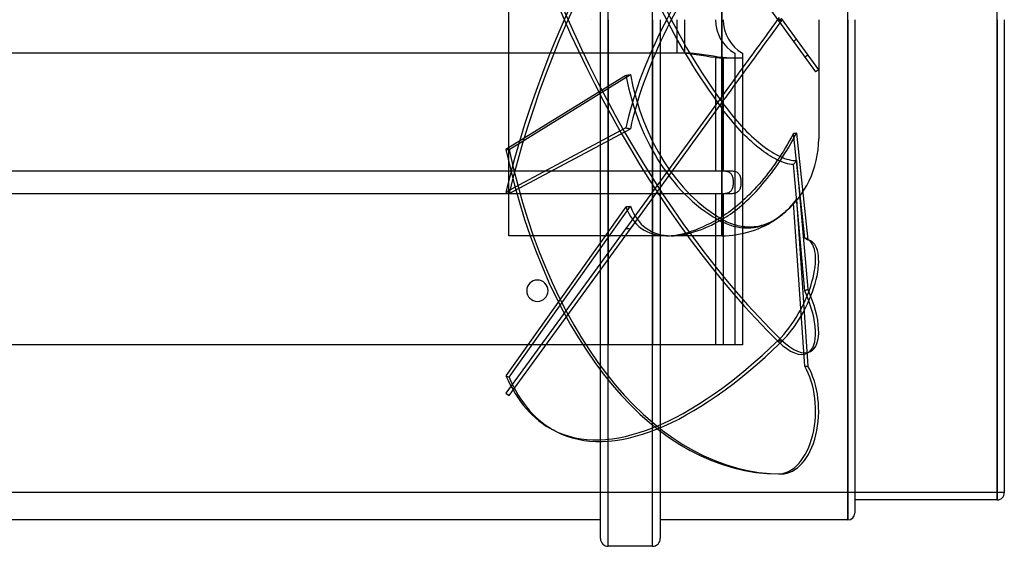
# Model space of a CAD drawing. Header units: millimetres. Extents: x -193 to 193, y -136 to 192.
# Tile 2 of 3: x -61 to 193, y -136 to 0. Entities that reach past the tile are written whole.
import ezdxf

# ---------------------------------------------------------------- set-up
doc = ezdxf.new("R2010")
doc.units = ezdxf.units.MM
doc.layers.add('HIDDEN', color=7, linetype='Continuous')
doc.layers.add('THICK', color=7, linetype='Continuous')

msp = doc.modelspace()

# ---------------------------------------------------------------- linework, layer by layer
at = {"layer": 'HIDDEN'}
for p, q in [((90.78, -136), (90.78, 136)), ((102.22, -136), (102.22, 136)), ((152.6, -129.2), (152.6, 129.2)), ((191.2, -124), (191.2, 124)), ((64.39, 96.48), (134.7, -0.29)), ((88.78, 0), (88.78, 84)), ((65.1, -55.8), (65.1, 55.8)), ((120.1, 21.21), (120.1, -19.8)), ((120.1, -21.21), (120.1, 19.8)), ((86.35, 0), (86.35, 0)), ((86.35, 0), (86.35, 0)), ((104.22, 0), (104.22, -84)), ((108.45, 0), (108.45, -8.66)), ((134.88, 0.55), (134.32, -0.23)), ((134.7, 0.29), (135.5, -0.29)), ((134.7, -0.29), (135.5, 0.29)), ((135.2, -0.71), (135.76, 0.06)), ((145.1, -12.91), (135.5, 0.29)), ((86.35, 0), (86.35, 0)), ((86.35, 0), (86.35, 0)), ((86.35, 0), (86.35, 0)), ((86.35, 0), (86.35, 0)), ((86.35, 0), (86.35, 0)), ((86.35, 0), (86.35, 0)), ((86.35, 0), (86.35, 0)), ((86.35, 0), (86.35, 0)), ((86.35, 0), (86.35, 0)), ((86.35, 0), (86.35, 0)), ((86.35, 0), (86.35, 0)), ((86.35, 0), (86.35, 0)), ((86.35, 0), (86.35, 0)), ((86.35, 0), (86.35, 0)), ((86.35, 0), (86.35, 0)), ((86.35, 0), (86.35, 0)), ((86.35, 0), (86.35, 0)), ((86.35, 0), (86.35, 0)), ((86.35, 0), (86.35, 0)), ((86.35, 0), (86.35, 0)), ((86.35, 0), (86.35, 0)), ((86.35, 0), (86.35, 0)), ((86.35, 0), (86.35, 0)), ((86.35, 0), (86.35, 0)), ((86.35, 0), (86.35, 0)), ((86.35, 0), (86.35, 0)), ((88.78, -84), (88.78, 0)), ((90.78, 0), (90.78, -84)), ((102.22, 0), (102.22, -84)), ((133.18, -1.79), (132.62, -2.56)), ((133.75, -1.01), (133.18, -1.79)), ((133.52, -3.03), (134.08, -2.25)), ((134.32, -0.23), (133.75, -1.01)), ((134.08, -2.25), (134.64, -1.48)), ((134.64, -1.48), (135.2, -0.71)), ((134.7, -0.29), (144.29, -13.5)), ((145.1, 0), (145.1, -30.8)), ((130.92, -4.91), (130.31, -5.74)), ((131.5, -4.1), (130.92, -4.91)), ((132.06, -3.33), (131.5, -4.1)), ((131.85, -5.32), (132.4, -4.57)), ((132.62, -2.56), (132.06, -3.33)), ((132.4, -4.57), (132.96, -3.8)), ((132.96, -3.8), (133.52, -3.03)), ((139.36, -5.01), (139.24, -5.12)), ((129.08, -7.44), (128.46, -8.29)), ((129.7, -6.58), (129.08, -7.44)), ((130.31, -5.74), (129.7, -6.58)), ((130.13, -7.7), (130.71, -6.89)), ((130.71, -6.89), (131.29, -6.1)), ((131.29, -6.1), (131.85, -5.32)), ((138.73, -5.56), (138.6, -5.67)), ((138.86, -5.45), (138.73, -5.56)), ((138.99, -5.33), (138.86, -5.45)), ((139.11, -5.22), (138.99, -5.33)), ((139.24, -5.12), (139.11, -5.22)), ((108.45, -8.66), (-108.45, -8.66)), ((109.66, -8.69), (108.45, -8.66)), ((110.92, -8.77), (109.66, -8.69)), ((112.21, -8.91), (110.92, -8.77)), ((113.49, -9.09), (112.21, -8.91)), ((114.74, -9.28), (113.49, -9.09)), ((115.94, -9.46), (114.74, -9.28)), ((117.17, -9.64), (115.94, -9.46)), ((118.45, -9.8), (117.17, -9.64)), ((118.67, -9.83), (118.45, -9.8)), ((118.45, -9.8), (118.45, -39)), ((118.9, -9.85), (118.67, -9.83)), ((119.12, -9.87), (118.9, -9.85)), ((119.34, -9.88), (119.12, -9.87)), ((119.56, -9.9), (119.34, -9.88)), ((119.78, -9.91), (119.56, -9.9)), ((119.99, -9.92), (119.78, -9.91)), ((120.21, -9.93), (119.99, -9.92)), ((120.42, -9.94), (120.21, -9.93)), ((120.62, -9.94), (120.42, -9.94)), ((120.82, -9.95), (120.62, -9.94)), ((121.02, -9.95), (120.82, -9.95)), ((121.21, -9.96), (121.02, -9.95)), ((121.39, -9.96), (121.21, -9.96)), ((121.57, -9.96), (121.39, -9.96)), ((121.74, -9.96), (121.57, -9.96)), ((121.91, -9.96), (121.74, -9.96)), ((122.07, -9.96), (121.91, -9.96)), ((122.22, -9.96), (122.07, -9.96)), ((122.36, -9.96), (122.22, -9.96)), ((122.5, -9.96), (122.36, -9.96)), ((122.62, -9.96), (122.5, -9.96)), ((122.74, -9.95), (122.62, -9.96)), ((122.85, -9.95), (122.74, -9.95)), ((122.96, -9.94), (122.85, -9.95)), ((123.05, -9.94), (122.96, -9.94)), ((123.13, -9.93), (123.05, -9.94)), ((123.21, -9.92), (123.13, -9.93)), ((123.27, -9.91), (123.21, -9.92)), ((123.33, -9.9), (123.27, -9.91)), ((123.37, -9.88), (123.33, -9.9)), ((123.41, -9.87), (123.37, -9.88)), ((123.43, -9.85), (123.41, -9.87)), ((123.44, -9.83), (123.43, -9.85)), ((123.45, -9.8), (123.44, -9.83)), ((123.45, -8.66), (123.45, -8.69)), ((123.45, -8.66), (123.45, -8.66)), ((123.45, -8.69), (123.45, -8.77)), ((123.45, -8.77), (123.45, -8.91)), ((123.45, -8.91), (123.45, -9.09)), ((123.45, -9.09), (123.45, -9.28)), ((123.45, -9.28), (123.45, -9.47)), ((123.45, -9.47), (123.45, -9.65)), ((123.45, -9.65), (123.45, -9.8)), ((123.45, -9.8), (123.45, -84)), ((125.45, -8.66), (125.45, -8.66)), ((127.24, -9.97), (126.65, -10.78)), ((127.84, -9.14), (127.24, -9.97)), ((128.46, -8.29), (127.84, -9.14)), ((128.33, -10.17), (128.93, -9.34)), ((128.93, -9.34), (129.53, -8.51)), ((129.53, -8.51), (130.13, -7.7)), ((141.48, -9.63), (142.29, -9.04)), ((125.47, -12.4), (124.86, -13.24)), ((126.07, -11.58), (125.47, -12.4)), ((125.88, -13.54), (126.49, -12.7)), ((126.65, -10.78), (126.07, -11.58)), ((126.49, -12.7), (127.11, -11.85)), ((127.11, -11.85), (127.72, -11.01)), ((127.72, -11.01), (128.33, -10.17)), ((95.31, -14.39), (64.39, -33.54)), ((65.19, -33.54), (96.5, -14.15)), ((123.62, -14.95), (123.01, -15.8)), ((124.24, -14.09), (123.62, -14.95)), ((124.07, -16.04), (124.67, -15.21)), ((124.86, -13.24), (124.24, -14.09)), ((124.67, -15.21), (125.27, -14.38)), ((125.27, -14.38), (125.88, -13.54)), ((145.1, -12.91), (144.29, -13.5)), ((121.8, -17.46), (121.21, -18.26)), ((122.39, -16.64), (121.8, -17.46)), ((122.31, -18.45), (122.89, -17.66)), ((123.01, -15.8), (122.39, -16.64)), ((122.89, -17.66), (123.47, -16.86)), ((123.47, -16.86), (124.07, -16.04)), ((120.1, -19.8), (95.31, -53.91)), ((120.65, -19.03), (120.1, -19.8)), ((121.21, -18.26), (120.65, -19.03)), ((120.65, -20.74), (121.2, -19.98)), ((121.2, -19.98), (121.75, -19.23)), ((121.75, -19.23), (122.31, -18.45)), ((96.5, -53.98), (120.1, -21.5)), ((120.1, -21.5), (120.65, -20.74)), ((120.1, -21.21), (120.65, -21.96)), ((120.1, -21.5), (120.1, -50.89)), ((120.65, -21.96), (121.2, -22.69)), ((121.2, -22.69), (121.75, -23.4)), ((120.65, -23.63), (120.1, -22.89)), ((120.1, -51.49), (120.1, -22.89)), ((121.21, -24.35), (120.65, -23.63)), ((121.8, -25.09), (121.21, -24.35)), ((121.75, -23.4), (122.31, -24.12)), ((122.39, -25.82), (121.8, -25.09)), ((122.31, -24.12), (122.89, -24.82)), ((122.89, -24.82), (123.47, -25.53)), ((95.31, -27.95), (64.39, -44.51)), ((123.01, -26.55), (122.39, -25.82)), ((123.62, -27.26), (123.01, -26.55)), ((123.47, -25.53), (124.07, -26.22)), ((124.24, -27.96), (123.62, -27.26)), ((124.07, -26.22), (124.67, -26.9)), ((124.67, -26.9), (125.27, -27.56)), ((125.27, -27.56), (125.88, -28.21)), ((65.19, -44.92), (96.5, -28.16)), ((124.86, -28.64), (124.24, -27.96)), ((125.47, -29.28), (124.86, -28.64)), ((126.07, -29.89), (125.47, -29.28)), ((125.88, -28.21), (126.49, -28.84)), ((126.65, -30.46), (126.07, -29.89)), ((126.49, -28.84), (127.11, -29.45)), ((127.24, -31.02), (126.65, -30.46)), ((127.11, -29.45), (127.72, -30.04)), ((127.72, -30.04), (128.33, -30.6)), ((138.11, -30.33), (137.6, -31.24)), ((138.6, -29.42), (138.11, -30.33)), ((138.4, -31.11), (138.89, -30.21)), ((138.73, -29.4), (138.6, -29.42)), ((141.48, -56.43), (138.6, -29.42)), ((138.86, -29.39), (138.73, -29.4)), ((138.99, -29.37), (138.86, -29.39)), ((138.89, -30.21), (139.36, -29.32)), ((139.11, -29.36), (138.99, -29.37)), ((139.24, -29.34), (139.11, -29.36)), ((139.36, -29.32), (139.24, -29.34)), ((139.36, -29.32), (142.29, -56.85)), ((127.84, -31.58), (127.24, -31.02)), ((128.46, -32.13), (127.84, -31.58)), ((128.33, -30.6), (128.93, -31.14)), ((129.08, -32.66), (128.46, -32.13)), ((128.93, -31.14), (129.53, -31.65)), ((129.7, -33.16), (129.08, -32.66)), ((129.53, -31.65), (130.13, -32.14)), ((130.13, -32.14), (130.71, -32.6)), ((130.71, -32.6), (131.29, -33.03)), ((131.29, -33.03), (131.85, -33.43)), ((137.08, -32.14), (136.54, -33.04)), ((136.85, -33.78), (137.38, -32.9)), ((137.6, -31.24), (137.08, -32.14)), ((137.38, -32.9), (137.9, -32.01)), ((137.9, -32.01), (138.4, -31.11)), ((64.39, -33.54), (65.19, -33.54)), ((130.31, -33.64), (129.7, -33.16)), ((130.92, -34.09), (130.31, -33.64)), ((131.5, -34.5), (130.92, -34.09)), ((132.06, -34.87), (131.5, -34.5)), ((131.85, -33.43), (132.4, -33.8)), ((132.62, -35.22), (132.06, -34.87)), ((132.4, -33.8), (132.96, -34.15)), ((133.18, -35.56), (132.62, -35.22)), ((132.96, -34.15), (133.52, -34.49)), ((133.75, -35.87), (133.18, -35.56)), ((133.52, -34.49), (134.08, -34.81)), ((134.08, -34.81), (134.64, -35.1)), ((134.64, -35.1), (135.2, -35.36)), ((135.44, -34.79), (134.88, -35.65)), ((135.2, -35.36), (135.76, -35.6)), ((135.2, -36.36), (135.76, -35.52)), ((136, -33.92), (135.44, -34.79)), ((135.76, -35.52), (136.31, -34.66)), ((136.54, -33.04), (136, -33.92)), ((136.31, -34.66), (136.85, -33.78)), ((133.18, -38.08), (132.62, -38.85)), ((133.75, -37.29), (133.18, -38.08)), ((133.52, -38.77), (134.08, -37.99)), ((134.32, -36.16), (133.75, -35.87)), ((134.32, -36.48), (133.75, -37.29)), ((134.08, -37.99), (134.64, -37.19)), ((134.88, -35.65), (134.32, -36.48)), ((134.88, -36.42), (134.32, -36.16)), ((134.64, -37.19), (135.2, -36.36)), ((135.44, -36.66), (134.88, -36.42)), ((136, -36.87), (135.44, -36.66)), ((135.76, -35.6), (136.31, -35.81)), ((136.54, -37.04), (136, -36.87)), ((136.31, -35.81), (136.85, -35.99)), ((137.08, -37.19), (136.54, -37.04)), ((136.85, -35.99), (137.38, -36.13)), ((137.6, -37.3), (137.08, -37.19)), ((137.38, -36.13), (137.9, -36.25)), ((138.11, -37.39), (137.6, -37.3)), ((137.9, -36.25), (138.4, -36.33)), ((138.6, -37.44), (138.11, -37.39)), ((138.4, -36.33), (138.89, -36.38)), ((138.73, -37.26), (138.6, -37.44)), ((141.48, -70.05), (138.6, -37.44)), ((138.86, -37.09), (138.73, -37.26)), ((138.99, -36.92), (138.86, -37.09)), ((138.89, -36.38), (139.36, -36.4)), ((139.11, -36.75), (138.99, -36.92)), ((139.24, -36.57), (139.11, -36.75)), ((139.36, -36.4), (139.24, -36.57)), ((139.36, -36.4), (142.29, -69.63)), ((-118.45, -39), (118.45, -39)), ((118.45, -39), (118.71, -39)), ((118.71, -39), (118.98, -39)), ((118.98, -39), (119.24, -39)), ((119.24, -39), (119.51, -39)), ((119.51, -39), (119.77, -39.01)), ((119.77, -39.01), (120.03, -39.01)), ((120.03, -39.01), (120.29, -39.02)), ((120.29, -39.02), (120.54, -39.04)), ((120.54, -39.04), (120.78, -39.06)), ((120.78, -39.06), (121.02, -39.09)), ((121.02, -39.09), (121.24, -39.12)), ((121.24, -39.12), (121.45, -39.17)), ((121.45, -39.17), (121.65, -39.23)), ((121.65, -39.23), (121.84, -39.31)), ((121.84, -39.31), (122.02, -39.4)), ((122.02, -39.4), (122.2, -39.52)), ((122.2, -39.52), (122.35, -39.66)), ((122.35, -39.66), (122.49, -39.81)), ((122.49, -39.81), (122.6, -39.98)), ((122.6, -39.98), (122.71, -40.17)), ((122.71, -40.17), (122.79, -40.37)), ((122.79, -40.37), (122.86, -40.6)), ((122.86, -40.6), (122.92, -40.84)), ((131.5, -40.3), (130.92, -41.03)), ((132.06, -39.58), (131.5, -40.3)), ((131.85, -40.96), (132.4, -40.26)), ((132.62, -38.85), (132.06, -39.58)), ((132.4, -40.26), (132.96, -39.53)), ((132.96, -39.53), (133.52, -38.77)), ((122.92, -43.17), (122.86, -43.41)), ((122.92, -40.84), (122.97, -41.09)), ((122.97, -42.92), (122.92, -43.17)), ((122.97, -41.09), (123, -41.35)), ((123, -42.66), (122.97, -42.92)), ((123, -41.35), (123.02, -41.61)), ((123.02, -42.39), (123, -42.66)), ((123.02, -41.61), (123.03, -41.87)), ((123.03, -42.13), (123.02, -42.39)), ((123.03, -41.87), (123.03, -42.13)), ((129.08, -43.17), (128.46, -43.85)), ((129.7, -42.47), (129.08, -43.17)), ((129.53, -43.69), (130.13, -43.02)), ((130.31, -41.75), (129.7, -42.47)), ((130.13, -43.02), (130.71, -42.34)), ((130.92, -41.03), (130.31, -41.75)), ((130.71, -42.34), (131.29, -41.65)), ((131.29, -41.65), (131.85, -40.96)), ((118.45, -45), (-118.45, -45)), ((64.39, -44.51), (65.19, -44.92)), ((118.45, -45), (118.45, -84)), ((118.71, -45), (118.45, -45)), ((118.97, -45), (118.71, -45)), ((119.24, -45), (118.97, -45)), ((119.5, -45), (119.24, -45)), ((119.77, -44.99), (119.5, -45)), ((120.03, -44.99), (119.77, -44.99)), ((120.29, -44.98), (120.03, -44.99)), ((120.53, -44.97), (120.29, -44.98)), ((120.78, -44.94), (120.53, -44.97)), ((121.01, -44.92), (120.78, -44.94)), ((121.23, -44.88), (121.01, -44.92)), ((121.45, -44.83), (121.23, -44.88)), ((121.65, -44.77), (121.45, -44.83)), ((121.83, -44.69), (121.65, -44.77)), ((122.01, -44.6), (121.83, -44.69)), ((122.18, -44.49), (122.01, -44.6)), ((122.34, -44.35), (122.18, -44.49)), ((122.48, -44.2), (122.34, -44.35)), ((122.6, -44.03), (122.48, -44.2)), ((122.7, -43.84), (122.6, -44.03)), ((122.79, -43.64), (122.7, -43.84)), ((122.86, -43.41), (122.79, -43.64)), ((126.65, -45.7), (126.07, -46.26)), ((127.24, -45.12), (126.65, -45.7)), ((127.11, -46.21), (127.72, -45.61)), ((127.84, -44.5), (127.24, -45.12)), ((127.72, -45.61), (128.33, -44.99)), ((128.46, -43.85), (127.84, -44.5)), ((128.33, -44.99), (128.93, -44.35)), ((128.93, -44.35), (129.53, -43.69)), ((65.19, -92.35), (96.5, -48.17)), ((124.24, -47.89), (123.62, -48.4)), ((124.86, -47.36), (124.24, -47.89)), ((124.67, -48.41), (125.27, -47.9)), ((125.47, -46.81), (124.86, -47.36)), ((125.27, -47.9), (125.88, -47.36)), ((126.07, -46.26), (125.47, -46.81)), ((125.88, -47.36), (126.49, -46.8)), ((126.49, -46.8), (127.11, -46.21)), ((137.83, -48.2), (137.44, -48.64)), ((137.62, -48.56), (137.98, -48.17)), ((138.22, -47.74), (137.83, -48.2)), ((137.98, -48.17), (138.34, -47.76)), ((138.6, -47.27), (138.22, -47.74)), ((138.34, -47.76), (138.69, -47.34)), ((138.73, -47.14), (138.6, -47.27)), ((141.48, -89.44), (138.6, -47.27)), ((138.69, -47.34), (139.03, -46.91)), ((138.86, -47.01), (138.73, -47.14)), ((138.99, -46.88), (138.86, -47.01)), ((139.11, -46.74), (138.99, -46.88)), ((139.03, -46.91), (139.36, -46.47)), ((139.24, -46.61), (139.11, -46.74)), ((139.36, -46.47), (139.24, -46.61)), ((139.36, -46.47), (142.29, -89.44)), ((95.31, -48.3), (64.39, -91.94)), ((120.65, -50.54), (120.1, -50.89)), ((121.21, -50.18), (120.65, -50.54)), ((121.2, -50.95), (121.75, -50.59)), ((121.8, -49.78), (121.21, -50.18)), ((121.75, -50.59), (122.31, -50.21)), ((122.39, -49.35), (121.8, -49.78)), ((122.31, -50.21), (122.89, -49.8)), ((123.01, -48.89), (122.39, -49.35)), ((122.89, -49.8), (123.47, -49.36)), ((123.62, -48.4), (123.01, -48.89)), ((123.47, -49.36), (124.07, -48.9)), ((124.07, -48.9), (124.67, -48.41)), ((134.83, -50.98), (135.28, -50.66)), ((135.35, -50.6), (134.92, -50.93)), ((135.28, -50.66), (135.72, -50.32)), ((135.78, -50.24), (135.35, -50.6)), ((135.72, -50.32), (136.11, -50)), ((136.2, -49.87), (135.78, -50.24)), ((136.11, -50), (136.49, -49.66)), ((136.62, -49.48), (136.2, -49.87)), ((136.49, -49.66), (136.88, -49.31)), ((137.03, -49.07), (136.62, -49.48)), ((136.88, -49.31), (137.25, -48.94)), ((137.44, -48.64), (137.03, -49.07)), ((137.25, -48.94), (137.62, -48.56)), ((120.1, -51.61), (120.65, -51.29)), ((120.1, -51.49), (120.54, -51.74)), ((120.1, -51.61), (120.1, -55.8)), ((120.1, -55.8), (120.1, -52.17)), ((120.51, -52.38), (120.1, -52.17)), ((120.92, -52.57), (120.51, -52.38)), ((120.54, -51.74), (120.97, -51.96)), ((120.65, -51.29), (121.2, -50.95)), ((121.33, -52.75), (120.92, -52.57)), ((120.97, -51.96), (121.4, -52.17)), ((121.76, -52.92), (121.33, -52.75)), ((121.4, -52.17), (121.84, -52.37)), ((122.2, -53.09), (121.76, -52.92)), ((121.84, -52.37), (122.29, -52.55)), ((122.65, -53.23), (122.2, -53.09)), ((122.29, -52.55), (122.74, -52.72)), ((123.1, -53.37), (122.65, -53.23)), ((122.74, -52.72), (123.2, -52.87)), ((123.2, -52.87), (123.67, -53.01)), ((123.67, -53.01), (124.14, -53.13)), ((124.14, -53.13), (124.62, -53.24)), ((124.62, -53.24), (125.1, -53.33)), ((125.1, -53.33), (125.58, -53.4)), ((128.96, -53.37), (129.44, -53.29)), ((129.44, -53.29), (129.91, -53.2)), ((130.27, -53.32), (129.82, -53.45)), ((129.91, -53.2), (130.37, -53.08)), ((130.72, -53.18), (130.27, -53.32)), ((130.37, -53.08), (130.83, -52.95)), ((131.16, -53.03), (130.72, -53.18)), ((130.83, -52.95), (131.29, -52.81)), ((131.58, -52.86), (131.16, -53.03)), ((131.29, -52.81), (131.74, -52.64)), ((131.99, -52.68), (131.58, -52.86)), ((131.74, -52.64), (132.17, -52.46)), ((132.4, -52.48), (131.99, -52.68)), ((132.17, -52.46), (132.61, -52.27)), ((132.82, -52.27), (132.4, -52.48)), ((132.61, -52.27), (133.05, -52.05)), ((133.23, -52.04), (132.82, -52.27)), ((133.05, -52.05), (133.5, -51.82)), ((133.65, -51.8), (133.23, -52.04)), ((133.5, -51.82), (133.94, -51.56)), ((134.07, -51.53), (133.65, -51.8)), ((133.94, -51.56), (134.39, -51.28)), ((134.48, -51.25), (134.07, -51.53)), ((134.39, -51.28), (134.83, -50.98)), ((134.92, -50.93), (134.48, -51.25)), ((95.31, -53.91), (64.39, -96.48)), ((105.82, -55.8), (65.1, -55.8)), ((65.19, -97.07), (96.5, -53.98)), ((120.1, -55.8), (107.05, -55.8)), ((123.55, -53.49), (123.1, -53.37)), ((124.01, -53.59), (123.55, -53.49)), ((124.47, -53.67), (124.01, -53.59)), ((124.92, -53.74), (124.47, -53.67)), ((125.37, -53.8), (124.92, -53.74)), ((125.82, -53.83), (125.37, -53.8)), ((125.58, -53.4), (126.06, -53.45)), ((126.25, -53.85), (125.82, -53.83)), ((126.06, -53.45), (126.55, -53.48)), ((126.68, -53.86), (126.25, -53.85)), ((126.55, -53.48), (127.03, -53.5)), ((127.11, -53.85), (126.68, -53.86)), ((127.03, -53.5), (127.52, -53.5)), ((127.55, -53.83), (127.11, -53.85)), ((127.52, -53.5), (128, -53.47)), ((128, -53.78), (127.55, -53.83)), ((128, -53.47), (128.48, -53.43)), ((128.45, -53.73), (128, -53.78)), ((128.91, -53.65), (128.45, -53.73)), ((128.48, -53.43), (128.96, -53.37)), ((129.36, -53.56), (128.91, -53.65)), ((129.82, -53.45), (129.36, -53.56)), ((141.48, -56.43), (142.29, -56.85)), ((142.96, -57.09), (142.15, -56.68)), ((141.48, -70.05), (142.29, -69.63)), ((134.7, -82.73), (135.5, -83.15)), ((134.7, -83.15), (135.5, -82.73)), ((123.45, -84), (123.45, -84)), ((125.45, -84), (125.45, -84)), ((142.96, -85.71), (142.15, -86.12)), ((141.48, -89.44), (142.29, -89.44)), ((64.39, -91.94), (65.19, -92.35)), ((64.39, -96.48), (65.19, -97.07)), ((77.33, -106.36), (76.53, -105.95)), ((134.7, -117.3), (135.5, -117.3)), ((-193, -122), (193, -122))]:
    msp.add_line(p, q, dxfattribs=at)
for centre, radius, start, end in [((128.45, 0), 10, 180, 240), ((120.1, -30.8), 25, 308.6617, 0), ((120.1, -30.8), 25, 270, 305.1191)]:
    msp.add_arc(centre, radius, start, end, dxfattribs=at)
for centre, major_axis, ratio, start_param, end_param in [((134.7, -6.86), (-58.17, -113.23), 0.415627, -2.251011, -1.029281), ((135.5, -7.28), (58.17, 113.23), 0.415627, 0.890581, 2.112312), ((134.7, 6.86), (58.17, -113.23), 0.415627, -2.112312, -0.890581), ((135.5, 7.28), (-58.17, 113.23), 0.415627, 1.029281, 2.251011), ((135.72, 0), (-34.72, 54.16), 0.386472, 0.798957, 1.717882), ((134.48, 0), (-34.72, 54.16), 0.386472, 0.803338, 1.750703), ((134.48, 0), (34.72, 54.16), 0.386472, 1.39089, 2.338255), ((135.72, 0), (34.72, 54.16), 0.386472, 1.423711, 2.342636), ((88.36, 0), (271.88, 53.7), 0.055799, -1.556236, -1.551855), ((134.48, 0), (0, -55.8), 0.726543, -1.310012, -0.362647), ((135.72, 0), (0, 55.8), 0.726543, 1.8272, 2.746125), ((88.36, 0), (-271.86, 49.45), 0.095099, 1.613673, 1.618054), ((134.7, 10), (0, -127.3), 0.587785, -1.22173, 0), ((135.5, 10), (0, 127.3), 0.587785, 1.919862, 3.141593), ((88.36, 0), (271.85, 27.59), 0.178418, -1.563319, -1.558939), ((135.72, 0), (34.72, 54.16), 0.386472, 2.855443, 3.384437), ((134.48, 0), (34.72, 54.16), 0.386472, 2.859823, 3.384437), ((134.48, 0), (34.72, 54.16), 0.386472, -2.898748, -2.475997), ((135.72, 0), (34.72, 54.16), 0.386472, -2.898748, -2.508817), ((88.36, 0), (-271.88, 16.39), 0.196181, 1.608206, 1.612586), ((134.7, -71.19), (-7.46, -14.52), 0.415627, 0.890581, 3.141639), ((135.5, -71.61), (7.46, 14.52), 0.415627, -2.251011, 0.000047), ((134.7, -71.19), (-7.46, -14.52), 0.415627, -3.141546, -3.036409), ((135.5, -71.61), (7.46, 14.52), 0.415627, 0.000047, 0.105183), ((134.7, -71.61), (7.46, -14.52), 0.415627, 0.000022, 1.465613), ((135.5, -71.19), (-7.46, 14.52), 0.415627, -3.141571, -1.67598), ((134.7, 7.28), (-58.17, -113.23), 0.415627, 0.000005, 0.890581), ((135.5, 6.86), (58.17, 113.23), 0.415627, -3.141587, -2.251011), ((134.7, -71.61), (7.46, -14.52), 0.415627, -0.890581, 0.000022), ((135.5, -71.19), (-7.46, 14.52), 0.415627, 2.251011, 3.141615), ((134.7, -100.98), (0, -16.32), 0.587785, 0, 2.356194), ((135.5, -100.98), (0, 16.32), 0.587785, -3.141593, -0.785398), ((134.7, 7.28), (-58.17, -113.23), 0.415627, -0.331149, 0.000005), ((135.5, 6.86), (58.17, 113.23), 0.415627, 2.810444, 3.141598)]:
    msp.add_ellipse(centre, major_axis=major_axis, ratio=ratio, start_param=start_param, end_param=end_param, dxfattribs=at)
at = {"layer": 'THICK'}
for p, q in [((110.45, 0), (110.45, -8.66)), ((152.6, 0), (152.6, -129.2)), ((154.4, 0), (154.4, -127.4)), ((191.2, 0), (191.2, -124)), ((193, 0), (193, -122.2)), ((110.45, -8.66), (-110.45, -8.66)), ((111.66, -8.69), (110.45, -8.66)), ((112.92, -8.77), (111.66, -8.69)), ((114.21, -8.91), (112.92, -8.77)), ((115.49, -9.09), (114.21, -8.91)), ((116.74, -9.28), (115.49, -9.09)), ((117.94, -9.46), (116.74, -9.28)), ((119.17, -9.64), (117.94, -9.46)), ((120.45, -9.8), (119.17, -9.64)), ((120.67, -9.83), (120.45, -9.8)), ((120.45, -9.8), (120.45, -39)), ((120.9, -9.85), (120.67, -9.83)), ((121.12, -9.87), (120.9, -9.85)), ((121.34, -9.88), (121.12, -9.87)), ((121.56, -9.9), (121.34, -9.88)), ((121.78, -9.91), (121.56, -9.9)), ((121.99, -9.92), (121.78, -9.91)), ((122.21, -9.93), (121.99, -9.92)), ((122.42, -9.94), (122.21, -9.93)), ((122.62, -9.94), (122.42, -9.94)), ((122.82, -9.95), (122.62, -9.94)), ((123.02, -9.95), (122.82, -9.95)), ((123.21, -9.96), (123.02, -9.95)), ((123.39, -9.96), (123.21, -9.96)), ((123.57, -9.96), (123.39, -9.96)), ((123.74, -9.96), (123.57, -9.96)), ((123.91, -9.96), (123.74, -9.96)), ((124.07, -9.96), (123.91, -9.96)), ((124.22, -9.96), (124.07, -9.96)), ((124.36, -9.96), (124.22, -9.96)), ((124.5, -9.96), (124.36, -9.96)), ((124.62, -9.96), (124.5, -9.96)), ((124.74, -9.95), (124.62, -9.96)), ((124.85, -9.95), (124.74, -9.95)), ((124.96, -9.94), (124.85, -9.95)), ((125.05, -9.94), (124.96, -9.94)), ((125.13, -9.93), (125.05, -9.94)), ((125.21, -9.92), (125.13, -9.93)), ((125.27, -9.91), (125.21, -9.92)), ((125.33, -9.9), (125.27, -9.91)), ((125.37, -9.88), (125.33, -9.9)), ((125.41, -9.87), (125.37, -9.88)), ((125.43, -9.85), (125.41, -9.87)), ((125.44, -9.83), (125.43, -9.85)), ((125.45, -9.8), (125.44, -9.83)), ((125.45, -8.66), (125.45, -8.69)), ((125.45, -8.69), (125.45, -8.77)), ((125.45, -8.77), (125.45, -8.91)), ((125.45, -8.91), (125.45, -9.09)), ((125.45, -9.09), (125.45, -9.28)), ((125.45, -9.28), (125.45, -9.47)), ((125.45, -9.47), (125.45, -9.65)), ((125.45, -9.65), (125.45, -9.8)), ((125.45, -9.8), (125.45, -84)), ((-120.45, -39), (120.45, -39)), ((120.45, -39), (120.71, -39)), ((120.71, -39), (120.98, -39)), ((120.98, -39), (121.24, -39)), ((121.24, -39), (121.51, -39)), ((121.51, -39), (121.77, -39.01)), ((121.77, -39.01), (122.03, -39.01)), ((122.03, -39.01), (122.29, -39.02)), ((122.29, -39.02), (122.54, -39.04)), ((122.54, -39.04), (122.78, -39.06)), ((122.78, -39.06), (123.02, -39.09)), ((123.02, -39.09), (123.24, -39.12)), ((123.24, -39.12), (123.45, -39.17)), ((123.45, -39.17), (123.65, -39.23)), ((123.65, -39.23), (123.84, -39.31)), ((123.84, -39.31), (124.02, -39.4)), ((124.02, -39.4), (124.2, -39.52)), ((124.2, -39.52), (124.35, -39.66)), ((124.35, -39.66), (124.49, -39.81)), ((124.49, -39.81), (124.6, -39.98)), ((124.6, -39.98), (124.71, -40.17)), ((124.71, -40.17), (124.79, -40.37)), ((124.79, -40.37), (124.86, -40.6)), ((124.86, -40.6), (124.92, -40.84)), ((124.92, -43.17), (124.86, -43.41)), ((124.92, -40.84), (124.97, -41.09)), ((124.97, -42.92), (124.92, -43.17)), ((124.97, -41.09), (125, -41.35)), ((125, -42.66), (124.97, -42.92)), ((125, -41.35), (125.02, -41.61)), ((125.02, -42.39), (125, -42.66)), ((125.02, -41.61), (125.03, -41.87)), ((125.03, -42.13), (125.02, -42.39)), ((125.03, -41.87), (125.03, -42.13)), ((120.45, -45), (-120.45, -45)), ((120.71, -45), (120.45, -45)), ((120.45, -45), (120.45, -84)), ((120.97, -45), (120.71, -45)), ((121.24, -45), (120.97, -45)), ((121.5, -45), (121.24, -45)), ((121.77, -44.99), (121.5, -45)), ((122.03, -44.99), (121.77, -44.99)), ((122.29, -44.98), (122.03, -44.99)), ((122.53, -44.97), (122.29, -44.98)), ((122.78, -44.94), (122.53, -44.97)), ((123.01, -44.92), (122.78, -44.94)), ((123.23, -44.88), (123.01, -44.92)), ((123.45, -44.83), (123.23, -44.88)), ((123.65, -44.77), (123.45, -44.83)), ((123.83, -44.69), (123.65, -44.77)), ((124.01, -44.6), (123.83, -44.69)), ((124.18, -44.49), (124.01, -44.6)), ((124.34, -44.35), (124.18, -44.49)), ((124.48, -44.2), (124.34, -44.35)), ((124.6, -44.03), (124.48, -44.2)), ((124.7, -43.84), (124.6, -44.03)), ((124.79, -43.64), (124.7, -43.84)), ((124.86, -43.41), (124.79, -43.64)), ((120.45, -84), (-120.45, -84)), ((88.78, -134), (88.78, -84)), ((90.78, -136), (90.78, -84)), ((102.22, -136), (102.22, -84)), ((104.22, -84), (104.22, -134)), ((125.45, -84), (120.45, -84)), ((191.2, -124), (154.4, -124)), ((88.78, -129.2), (-88.78, -129.2)), ((152.6, -129.2), (104.22, -129.2)), ((102.22, -136), (90.78, -136))]:
    msp.add_line(p, q, dxfattribs=at)
for centre, radius, start, end in [((130.45, 0), 10, 180, 240), ((72.5, -70), 2.75, 0, 180), ((72.5, -70), 2.75, 180, 0), ((191.2, -122.2), 1.8, 269.9999, 0.0001), ((152.6, -127.4), 1.8, 270.0002, 359.9999), ((90.78, -134), 2, 180, 270), ((102.22, -134), 2, 270, 0)]:
    msp.add_arc(centre, radius, start, end, dxfattribs=at)

doc.saveas('drawing.dxf')
